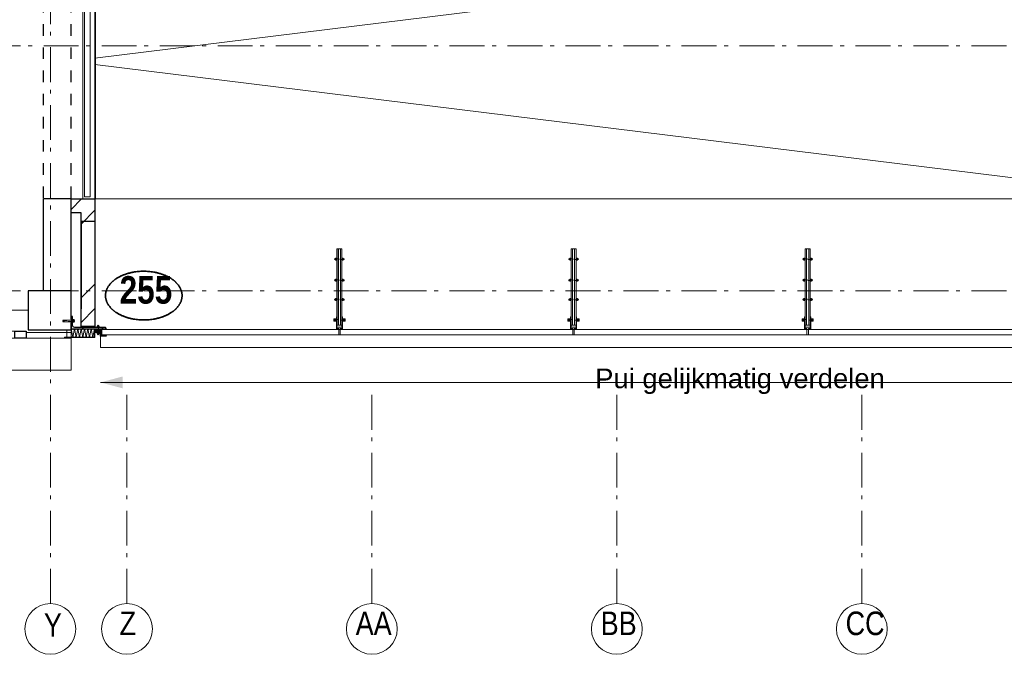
# Model space of a CAD drawing. Header units: millimetres. Extents: x 274611 to 571164, y 158736 to 298905.
# Tile 97 of 172: x 529304 to 536378, y 194688 to 199251. Entities that reach past the tile are written whole.
import ezdxf
from ezdxf.enums import TextEntityAlignment as Align

# ---------------------------------------------------------------- set-up
doc = ezdxf.new("R2010")
doc.units = ezdxf.units.MM
doc.header["$LTSCALE"] = 400
for name, pattern in [('STYLE_01', [0.416641, 0.208282, -0.208359]), ('STYLE_02', [0.694427, 0.486069, -0.208359]), ('STYLE_06', [1.041641, 0.625, -0.208282, 0.069427, -0.138931]), ('STYLE_21', [0.138889, 0.069444, -0.069444])]:
    doc.linetypes.add(name, pattern=pattern)
for name, color, linetype, lineweight in [('Buitenkozijnen', 140, 'Continuous', 15), ('Detailaanduiding', 5, 'Continuous', 70), ('leuning', 43, 'Continuous', 5), ('mat-baksteen', 5, 'Continuous', 25), ('mat-beton (ihwg)', 5, 'Continuous', 25), ('mat-glas-vert', 5, 'Continuous', 15), ('mat-naaldhout', 140, 'Continuous', 15), ('mat-staal', 5, 'Continuous', 25), ('mat-staal_zink', 140, 'Continuous', 15), ('None', 7, 'Continuous', 9), ('Sloopwerk', 92, 'Continuous', 25), ('Tekst', 140, 'Continuous', 15)]:
    doc.layers.add(name, color=color, linetype=linetype, lineweight=lineweight)
doc.styles.add('Arial', font='arial.ttf', dxfattribs={"height": 211.666667})
doc.styles.add('Arial Narrow', font='ARIALN.TTF', dxfattribs={"height": 222.25})
doc.styles.add('Arial Narrow (bold)', font='ARIALNB.TTF', dxfattribs={"height": 172.861111})
doc.styles.get("Standard").update_dxf_attribs({"font": 'arial.ttf'})

# ---------------------------------------------------------------- blocks, each defined once
blk = doc.blocks.new('*U368')
at = {"layer": 'None', "color": 43, "linetype": 'Continuous', "lineweight": 9}
for p, q in [((25680.9, 2244.8), (25935.9, 2244.8)), ((25935.9, 2244.8), (25935.9, 1044.8)), ((25935.9, 1044.8), (25680.9, 1044.8))]:
    blk.add_line(p, q, dxfattribs=at)
at = {"layer": 'None', "color": 43, "linetype": 'STYLE_01', "lineweight": 9}
blk.add_line((25680.9, 2244.8), (25680.9, 1044.8), dxfattribs=at)
blk = doc.blocks.new('*U369')
at = {"layer": 'None', "color": 43, "linetype": 'Continuous', "lineweight": 9}
for p, q in [((25910.9, 2244.8), (26165.9, 2244.8)), ((26165.9, 2244.8), (26165.9, 1044.8)), ((26165.9, 1044.8), (25910.9, 1044.8))]:
    blk.add_line(p, q, dxfattribs=at)
at = {"layer": 'None', "color": 43, "linetype": 'STYLE_01', "lineweight": 9}
blk.add_line((25910.9, 2244.8), (25910.9, 1044.8), dxfattribs=at)
blk = doc.blocks.new('*U370')
at = {"layer": 'None', "color": 43, "linetype": 'Continuous', "lineweight": 9}
for p, q in [((26140.9, 2244.8), (26395.9, 2244.8)), ((26395.9, 2244.8), (26395.9, 1044.8)), ((26395.9, 1044.8), (26140.9, 1044.8))]:
    blk.add_line(p, q, dxfattribs=at)
at = {"layer": 'None', "color": 43, "linetype": 'STYLE_01', "lineweight": 9}
blk.add_line((26140.9, 2244.8), (26140.9, 1044.8), dxfattribs=at)
blk = doc.blocks.new('*U371')
at = {"layer": 'None', "color": 43, "linetype": 'Continuous', "lineweight": 9}
for p, q in [((26370.9, 2244.8), (26625.9, 2244.8)), ((26625.9, 2244.8), (26625.9, 1044.8)), ((26625.9, 1044.8), (26370.9, 1044.8))]:
    blk.add_line(p, q, dxfattribs=at)
at = {"layer": 'None', "color": 43, "linetype": 'STYLE_01', "lineweight": 9}
blk.add_line((26370.9, 2244.8), (26370.9, 1044.8), dxfattribs=at)
blk = doc.blocks.new('*U372')
at = {"layer": 'None', "color": 43, "linetype": 'Continuous', "lineweight": 9}
for p, q in [((26600.9, 2244.8), (26855.9, 2244.8)), ((26855.9, 2244.8), (26855.9, 1044.8)), ((26855.9, 1044.8), (26600.9, 1044.8))]:
    blk.add_line(p, q, dxfattribs=at)
at = {"layer": 'None', "color": 43, "linetype": 'STYLE_01', "lineweight": 9}
blk.add_line((26600.9, 2244.8), (26600.9, 1044.8), dxfattribs=at)
blk = doc.blocks.new('*U373')
at = {"layer": 'None', "color": 8, "linetype": 'Continuous', "lineweight": 5}
for p, q in [((28385.9, 2244.8), (28640.9, 2244.8)), ((28640.9, 2244.8), (28640.9, 1044.8)), ((28640.9, 1044.8), (28385.9, 1044.8))]:
    blk.add_line(p, q, dxfattribs=at)
at = {"layer": 'None', "color": 8, "linetype": 'STYLE_01', "lineweight": 5}
blk.add_line((28385.9, 2244.8), (28385.9, 1044.8), dxfattribs=at)
blk = doc.blocks.new('*U374')
at = {"layer": 'None', "color": 8, "linetype": 'Continuous', "lineweight": 5}
for p, q in [((28615.9, 2244.8), (28870.9, 2244.8)), ((28870.9, 2244.8), (28870.9, 1044.8)), ((28870.9, 1044.8), (28615.9, 1044.8))]:
    blk.add_line(p, q, dxfattribs=at)
at = {"layer": 'None', "color": 8, "linetype": 'STYLE_01', "lineweight": 5}
blk.add_line((28615.9, 2244.8), (28615.9, 1044.8), dxfattribs=at)
blk = doc.blocks.new('*U375')
at = {"layer": 'None', "color": 8, "linetype": 'Continuous', "lineweight": 5}
for p, q in [((28845.9, 2244.8), (29100.9, 2244.8)), ((29100.9, 2244.8), (29100.9, 1044.8)), ((29100.9, 1044.8), (28845.9, 1044.8))]:
    blk.add_line(p, q, dxfattribs=at)
at = {"layer": 'None', "color": 8, "linetype": 'STYLE_01', "lineweight": 5}
blk.add_line((28845.9, 2244.8), (28845.9, 1044.8), dxfattribs=at)
blk = doc.blocks.new('*U376')
at = {"layer": 'None', "color": 8, "linetype": 'Continuous', "lineweight": 5}
for p, q in [((29075.9, 2244.8), (29330.9, 2244.8)), ((29330.9, 2244.8), (29330.9, 1044.8)), ((29330.9, 1044.8), (29075.9, 1044.8))]:
    blk.add_line(p, q, dxfattribs=at)
at = {"layer": 'None', "color": 8, "linetype": 'STYLE_01', "lineweight": 5}
blk.add_line((29075.9, 2244.8), (29075.9, 1044.8), dxfattribs=at)
blk = doc.blocks.new('*U377')
at = {"layer": 'None', "color": 8, "linetype": 'Continuous', "lineweight": 5}
for p, q in [((29305.9, 2244.8), (29560.9, 2244.8)), ((29560.9, 2244.8), (29560.9, 1044.8)), ((29560.9, 1044.8), (29305.9, 1044.8))]:
    blk.add_line(p, q, dxfattribs=at)
at = {"layer": 'None', "color": 8, "linetype": 'STYLE_01', "lineweight": 5}
blk.add_line((29305.9, 2244.8), (29305.9, 1044.8), dxfattribs=at)
blk = doc.blocks.new('*U378')
at = {"layer": 'None', "color": 8, "linetype": 'Continuous', "lineweight": 5}
for p, q in [((29535.9, 2244.8), (29790.9, 2244.8)), ((29790.9, 2244.8), (29790.9, 1044.8)), ((29790.9, 1044.8), (29535.9, 1044.8))]:
    blk.add_line(p, q, dxfattribs=at)
at = {"layer": 'None', "color": 8, "linetype": 'STYLE_01', "lineweight": 5}
blk.add_line((29535.9, 2244.8), (29535.9, 1044.8), dxfattribs=at)
blk = doc.blocks.new('*U379')
at = {"layer": 'None', "color": 8, "linetype": 'Continuous', "lineweight": 5}
for p, q in [((29765.9, 2244.8), (30020.9, 2244.8)), ((30020.9, 2244.8), (30020.9, 1044.8)), ((30020.9, 1044.8), (29765.9, 1044.8))]:
    blk.add_line(p, q, dxfattribs=at)
at = {"layer": 'None', "color": 8, "linetype": 'STYLE_01', "lineweight": 5}
blk.add_line((29765.9, 2244.8), (29765.9, 1044.8), dxfattribs=at)
blk = doc.blocks.new('*U380')
at = {"layer": 'None', "color": 8, "linetype": 'Continuous', "lineweight": 5}
for p, q in [((29995.9, 2244.8), (30250.9, 2244.8)), ((30250.9, 2244.8), (30250.9, 1044.8)), ((30250.9, 1044.8), (29995.9, 1044.8))]:
    blk.add_line(p, q, dxfattribs=at)
at = {"layer": 'None', "color": 8, "linetype": 'STYLE_01', "lineweight": 5}
blk.add_line((29995.9, 2244.8), (29995.9, 1044.8), dxfattribs=at)
blk = doc.blocks.new('*U381')
at = {"layer": 'None', "color": 8, "linetype": 'Continuous', "lineweight": 5}
for p, q in [((30225.9, 2244.8), (30480.9, 2244.8)), ((30480.9, 2244.8), (30480.9, 1044.8)), ((30480.9, 1044.8), (30225.9, 1044.8))]:
    blk.add_line(p, q, dxfattribs=at)
at = {"layer": 'None', "color": 8, "linetype": 'STYLE_01', "lineweight": 5}
blk.add_line((30225.9, 2244.8), (30225.9, 1044.8), dxfattribs=at)
blk = doc.blocks.new('*U382')
at = {"layer": 'None', "color": 8, "linetype": 'Continuous', "lineweight": 5}
for p, q in [((30455.9, 2244.8), (30710.9, 2244.8)), ((30710.9, 2244.8), (30710.9, 1044.8)), ((30710.9, 1044.8), (30455.9, 1044.8))]:
    blk.add_line(p, q, dxfattribs=at)
at = {"layer": 'None', "color": 8, "linetype": 'STYLE_01', "lineweight": 5}
blk.add_line((30455.9, 2244.8), (30455.9, 1044.8), dxfattribs=at)
blk = doc.blocks.new('*U383')
at = {"layer": 'None', "color": 8, "linetype": 'Continuous', "lineweight": 5}
for p, q in [((30685.9, 2244.8), (30940.9, 2244.8)), ((30940.9, 2244.8), (30940.9, 1044.8)), ((30940.9, 1044.8), (30685.9, 1044.8))]:
    blk.add_line(p, q, dxfattribs=at)
at = {"layer": 'None', "color": 8, "linetype": 'STYLE_01', "lineweight": 5}
blk.add_line((30685.9, 2244.8), (30685.9, 1044.8), dxfattribs=at)
blk = doc.blocks.new('*U384')
at = {"layer": 'None', "color": 8, "linetype": 'Continuous', "lineweight": 5}
for p, q in [((30915.9, 2244.8), (31170.9, 2244.8)), ((31170.9, 2244.8), (31170.9, 1044.8)), ((31170.9, 1044.8), (30915.9, 1044.8))]:
    blk.add_line(p, q, dxfattribs=at)
at = {"layer": 'None', "color": 8, "linetype": 'STYLE_01', "lineweight": 5}
blk.add_line((30915.9, 2244.8), (30915.9, 1044.8), dxfattribs=at)
blk = doc.blocks.new('*U385')
at = {"layer": 'None', "color": 8, "linetype": 'Continuous', "lineweight": 5}
for p, q in [((31145.9, 2244.8), (31400.9, 2244.8)), ((31400.9, 2244.8), (31400.9, 1044.8)), ((31400.9, 1044.8), (31145.9, 1044.8))]:
    blk.add_line(p, q, dxfattribs=at)
at = {"layer": 'None', "color": 8, "linetype": 'STYLE_01', "lineweight": 5}
blk.add_line((31145.9, 2244.8), (31145.9, 1044.8), dxfattribs=at)
blk = doc.blocks.new('*U386')
at = {"layer": 'None', "color": 8, "linetype": 'Continuous', "lineweight": 5}
for p, q in [((31375.9, 2244.8), (31630.9, 2244.8)), ((31630.9, 2244.8), (31630.9, 1044.8)), ((31630.9, 1044.8), (31375.9, 1044.8))]:
    blk.add_line(p, q, dxfattribs=at)
at = {"layer": 'None', "color": 8, "linetype": 'STYLE_01', "lineweight": 5}
blk.add_line((31375.9, 2244.8), (31375.9, 1044.8), dxfattribs=at)
blk = doc.blocks.new('*U387')
at = {"layer": 'None', "color": 8, "linetype": 'Continuous', "lineweight": 5}
for p, q in [((31605.9, 2244.8), (31860.9, 2244.8)), ((31860.9, 2244.8), (31860.9, 1044.8)), ((31860.9, 1044.8), (31605.9, 1044.8))]:
    blk.add_line(p, q, dxfattribs=at)
at = {"layer": 'None', "color": 8, "linetype": 'STYLE_01', "lineweight": 5}
blk.add_line((31605.9, 2244.8), (31605.9, 1044.8), dxfattribs=at)
blk = doc.blocks.new('*X388')
at = {"layer": 'None', "lineweight": 9}
blk.add_line((29075.7, 615), (29175.7, 715), dxfattribs=at)
blk = doc.blocks.new('*U389')
at = {"layer": 'leuning', "color": 140, "lineweight": 15}
for p, q in [((25185.9, 2675), (25185.9, 2258.3)), ((25185.9, 2675), (25225.9, 2675)), ((25225.9, 2675), (25225.9, 2298.3)), ((31860.9, 2298.3), (25225.9, 2298.3)), ((31860.9, 2298.3), (31860.9, 2258.3)), ((31860.9, 2258.3), (25185.9, 2258.3)), ((25185.9, 1031.3), (25185.9, 615)), ((25185.9, 1031.3), (31860.9, 1031.3)), ((25225.9, 991.3), (25225.9, 615)), ((25225.9, 991.3), (31860.9, 991.3)), ((31860.9, 991.3), (31860.9, 1031.3)), ((25185.9, 615), (25225.9, 615))]:
    blk.add_line(p, q, dxfattribs=at)
at = {"layer": 'mat-baksteen', "lineweight": 25}
for p, q in [((29021.1, 715), (29021.1, 615)), ((29291.1, 715), (29021.1, 715)), ((29191.1, 615), (29021.1, 615))]:
    blk.add_line(p, q, dxfattribs=at)
at = {"layer": 'None', "color": 8, "linetype": 'STYLE_01', "lineweight": 5}
for p, q in [((25090.9, 2700), (25090.9, 590)), ((25767.4, 2249.8), (25767.4, 1039.8)), ((25847.4, 2249.8), (25847.4, 1039.8)), ((26457.4, 2249.8), (26457.4, 1039.8)), ((26537.4, 2249.8), (26537.4, 1039.8)), ((28473.4, 2249.8), (28473.4, 1039.8)), ((28553.4, 2249.8), (28553.4, 1039.8)), ((29162.4, 2249.8), (29162.4, 1039.8)), ((29242.4, 2249.8), (29242.4, 1039.8)), ((30082.4, 2249.8), (30082.4, 1039.8)), ((30162.4, 2249.8), (30162.4, 1039.8)), ((30773.4, 2249.8), (30773.4, 1039.8)), ((30853.4, 2249.8), (30853.4, 1039.8))]:
    blk.add_line(p, q, dxfattribs=at)
at = {"layer": 'None', "color": 43, "lineweight": 9}
for p, q in [((25172.9, 2700), (25172.9, 590)), ((25265.9, 2700), (25265.9, 590)), ((25184.9, 2296.8), (31860.9, 2296.8)), ((25184.9, 2286.8), (25184.9, 2296.8)), ((25184.9, 2286.8), (31860.9, 2286.8)), ((25184.9, 2269.8), (31860.9, 2269.8)), ((25184.9, 2249.8), (25184.9, 2269.8)), ((31860.9, 2286.8), (31860.9, 2296.8)), ((31860.9, 2249.8), (31860.9, 2269.8)), ((25184.9, 2249.8), (31860.9, 2249.8)), ((25184.9, 1039.8), (25184.9, 1019.8)), ((31860.9, 1039.8), (25184.9, 1039.8)), ((31860.9, 1019.8), (25184.9, 1019.8)), ((25184.9, 1002.8), (25184.9, 992.8)), ((31860.9, 1002.8), (25184.9, 1002.8)), ((31860.9, 992.8), (25184.9, 992.8)), ((31860.9, 1039.8), (31860.9, 1019.8)), ((31860.9, 1002.8), (31860.9, 992.8))]:
    blk.add_line(p, q, dxfattribs=at)
at = {"layer": 'None', "color": 8, "linetype": 'Continuous', "lineweight": 5}
for p, q in [((29291.1, 2700), (29291.1, 2298.3)), ((26855.9, 1644.8), (25705.9, 1644.8)), ((31860.9, 1644.8), (28410.9, 1644.8)), ((29291.1, 991.3), (29291.1, 715))]:
    blk.add_line(p, q, dxfattribs=at)
at = {"layer": 'None', "lineweight": 9}
for p, q in [((27085.9, 2298.3), (27085.9, 2258.3)), ((27085.9, 1031.3), (27085.9, 991.3))]:
    blk.add_line(p, q, dxfattribs=at)
at = {"layer": 'None', "linetype": 'STYLE_06', "lineweight": 9}
for p, q in [((26498.4, 2244.8), (25807.4, 1041.8)), ((26498.4, 1041.8), (25807.4, 2244.8)), ((29202.4, 2244.8), (30122.4, 1044.8)), ((29202.4, 1044.8), (30122.4, 2244.8))]:
    blk.add_line(p, q, dxfattribs=at)
at = {"layer": 'None', "color": 43, "linetype": 'STYLE_01', "lineweight": 9}
for p, q in [((26830.9, 2244.8), (26830.9, 1044.8)), ((23301.1, 390), (21471.1, 390))]:
    blk.add_line(p, q, dxfattribs=at)
at = {"layer": 'None', "color": 43, "linetype": 'Continuous', "lineweight": 9}
for p, q in [((28410.9, 2244.8), (26830.9, 1044.8)), ((26830.9, 2244.8), (28410.9, 1044.8)), ((21471.1, 308), (23301.1, 308)), ((21471.1, 215), (23301.1, 215)), ((21383.1, -120), (21383.1, -4080)), ((21476.1, -120), (21476.1, -4080))]:
    blk.add_line(p, q, dxfattribs=at)
at = {"layer": 'None', "color": 140, "linetype": 'Continuous', "lineweight": 15}
for p, q in [((21486.7, 295), (23286.7, 295)), ((21486.7, 255), (21486.7, 295)), ((23286.7, 255), (23286.7, 295)), ((21486.7, 255), (23286.7, 255)), ((21436.1, -135.7), (21396.1, -135.7)), ((21396.1, -4065.7), (21396.1, -135.7)), ((21436.1, -4065.7), (21436.1, -135.7)), ((21436.1, -4065.7), (21396.1, -4065.7))]:
    blk.add_line(p, q, dxfattribs=at)
at = {"layer": 'None', "color": 92, "linetype": 'STYLE_01', "lineweight": 25}
for p, q in [((21101.1, -4240), (21101.1, -110)), ((21301.1, -4240), (21301.1, -110))]:
    blk.add_line(p, q, dxfattribs=at)
at = {"layer": 'None', "color": 43, "linetype": 'Continuous', "lineweight": 9}
for points in [[(25184.9, 2244.8), (25439.9, 2244.8), (25439.9, 1044.8), (25184.9, 1044.8)], [(25450.9, 2244.8), (25705.9, 2244.8), (25705.9, 1044.8), (25450.9, 1044.8)], [(26855.9, 2244.8), (28145.9, 2244.8), (28145.9, 1044.8), (26855.9, 1044.8)], [(26860.9, 2239.8), (28140.9, 2239.8), (28140.9, 1049.8), (26860.9, 1049.8)], [(28155.9, 2244.8), (28410.9, 2244.8), (28410.9, 1044.8), (28155.9, 1044.8)]]:
    blk.add_lwpolyline(points, close=True, dxfattribs=at)
at = {"layer": 'None', "color": 8, "lineweight": 5}
for points in [[(25705.9, 1644.8), (25864.7, 1687.4), (25864.7, 1602.3)], [(28410.9, 1644.8), (28569.7, 1687.4), (28569.7, 1602.3)]]:
    blk.add_solid(points, dxfattribs=at)
at = {"layer": 'mat-baksteen'}
blk.add_blockref('*X388', (0, 0), dxfattribs=at)
at = {"layer": 'None', "color": 7}
for name in ['*U368', '*U369', '*U370', '*U371', '*U372', '*U373', '*U374', '*U375', '*U376', '*U377', '*U378', '*U379', '*U380', '*U381', '*U382', '*U383', '*U384', '*U385', '*U386', '*U387']:
    blk.add_blockref(name, (0, 0), dxfattribs=at)
blk = doc.blocks.new('*U474')
at = {"layer": 'None', "color": 8, "linetype": 'Continuous', "lineweight": 5}
for points in [[(23301.1, 220), (25297.7, 220), (25297.7, -2140), (23301.1, -2140)], [(27294.4, 220), (29291.1, 220), (29291.1, -2140), (27294.4, -2140)], [(29291.1, -4080), (29291.1, -2100), (21471.1, -2100), (21471.1, -4080)]]:
    blk.add_lwpolyline(points, close=True, dxfattribs=at)
blk.add_lwpolyline([(29291.1, -2100), (21471.1, -3067.7), (21471.1, -3112.3), (29291.1, -4080)], dxfattribs=at)
blk = doc.blocks.new('Gevelpui best 1410 (2D)')
at = {"layer": 'Buitenkozijnen', "lineweight": 15}
for p, q in [((-260, 0), (-260, -1410)), ((-260, 0), (-210, 0)), ((-210, 0), (-210, -1410)), ((-260, -1410), (-210, -1410))]:
    blk.add_line(p, q, dxfattribs=at)
at = {"layer": 'Buitenkozijnen', "color": 92, "lineweight": 25}
for points in [[(-260, 0), (-210, 0), (-210, -80), (-260, -80)], [(-260, -1330), (-210, -1330), (-210, -1410), (-260, -1410)]]:
    blk.add_lwpolyline(points, close=True, dxfattribs=at)
at = {"layer": 'None', "color": 43, "linetype": 'Continuous', "lineweight": 9}
blk.add_line((-410, 15), (-410, -1425), dxfattribs=at)
blk = doc.blocks.new('*X1227')
at = {"layer": 'None', "lineweight": 9}
for p, q in [((21371.1, -4261.2), (21392.2, -4240)), ((21371.1, -4791.9), (21471.1, -4691.9)), ((21469.3, -4870), (21471.1, -4868.3))]:
    blk.add_line(p, q, dxfattribs=at)
blk = doc.blocks.new('*X1446')
at = {"layer": 'None', "lineweight": 9}
for p, q in [((21301.1, -4154.8), (21375.8, -4080)), ((21371.1, -4261.2), (21471.1, -4161.2)), ((21371.1, -4791.9), (21471.1, -4691.9)), ((21371.1, -4968.3), (21471.1, -4868.3))]:
    blk.add_line(p, q, dxfattribs=at)
blk = doc.blocks.new('*U1447')
at = {"layer": 'None', "color": 8, "lineweight": 5}
for p, q in [((21475.1, -5014), (21515.1, -5036.5)), ((21515.1, -5014), (21475.1, -5036.5))]:
    blk.add_line(p, q, dxfattribs=at)
blk.add_lwpolyline([(21475.1, -5014), (21515.1, -5014), (21515.1, -5036.5), (21475.1, -5036.5)], close=True, dxfattribs=at)
blk = doc.blocks.new('*X1448')
at = {"layer": 'None', "lineweight": 25}
for p, q in [((-15.6, 125.8), (-5.6, 135.8)), ((46.9, -94.5), (56.9, -84.5))]:
    blk.add_line(p, q, dxfattribs=at)
at = {"layer": 'None', "lineweight": 9}
blk.add_line((-15.6, -15.6), (-5.6, -5.6), dxfattribs=at)
blk = doc.blocks.new('*U1449')
at = {"layer": 'None', "color": 92, "linetype": 'Continuous', "lineweight": 25, "flags": 128}
blk.add_lwpolyline([(-15.6, -94.5), (-15.6, 155.5), (-13.1, 155.5, -0.414214), (-5.6, 148), (-5.6, -69.5, 0.414214), (9.4, -84.5), (66.9, -84.5, -0.414214), (74.4, -92), (74.4, -94.5)], format="xyb", close=True, dxfattribs=at)
at = {"layer": 'None', "color": 92}
blk.add_blockref('*X1448', (0, 0), dxfattribs=at)
blk = doc.blocks.new('*X1450')
at = {"layer": 'None', "lineweight": 9}
blk.add_line((21520.8, -5066.5), (21525.3, -5062), dxfattribs=at)
blk = doc.blocks.new('ba-bout glaszwaard')
at = {"layer": 'None', "color": 8, "lineweight": 5}
for p, q in [((-11.5, 5), (-9.5, 5)), ((47.5, 5), (45.5, 5)), ((-11.5, -5), (-9.5, -5)), ((47.5, -5), (45.5, -5))]:
    blk.add_line(p, q, dxfattribs=at)
at = {"layer": 'None', "color": 8, "linetype": 'Continuous', "lineweight": 5}
for p, q in [((-2.5, 3), (-8.5, 3)), ((38.5, 3), (44.5, 3)), ((-2.5, -3), (-8.5, -3)), ((38.5, -3), (44.5, -3))]:
    blk.add_line(p, q, dxfattribs=at)
at = {"layer": 'None', "color": 8, "linetype": 'STYLE_21', "lineweight": 5}
blk.add_lwpolyline([(-11.5, 2.5), (47.5, 2.5), (47.5, -2.5), (-11.5, -2.5)], close=True, dxfattribs=at)
at = {"layer": 'None', "color": 8, "linetype": 'Continuous', "lineweight": 5, "flags": 128}
for points in [[(-1.5, 6, 0.414214), (-2.5, 7), (-8.5, 7, 0.414214), (-9.5, 6), (-9.5, -6, 0.414214), (-8.5, -7), (-2.5, -7, 0.414214), (-1.5, -6)], [(37.5, 6, -0.414214), (38.5, 7), (44.5, 7, -0.414214), (45.5, 6), (45.5, -6, -0.414214), (44.5, -7), (38.5, -7, -0.414214), (37.5, -6)]]:
    blk.add_lwpolyline(points, format="xyb", close=True, dxfattribs=at)
at = {"layer": 'None', "color": 8, "linetype": 'Continuous', "lineweight": 5}
for points in [[(-1.5, 9), (-0.5, 9), (-0.5, -9), (-1.5, -9)], [(36.5, 9), (37.5, 9), (37.5, -9), (36.5, -9)]]:
    blk.add_lwpolyline(points, close=True, dxfattribs=at)
at = {"layer": 'None', "color": 8, "lineweight": 5}
for centre, start, end in [((-11.5, 0), 90, 270), ((47.5, 0), 270, 90)]:
    blk.add_arc(centre, 5, start, end, dxfattribs=at)
at = {"layer": 'None', "color": 8, "linetype": 'Continuous', "lineweight": 5}
for centre, start, end in [((-8.5, 4), 180, 270), ((-8.5, 2), 90, 180), ((-2.5, 4), 270, 0), ((-2.5, 2), 0, 90), ((38.5, 4), 180, 270), ((38.5, 2), 90, 180), ((44.5, 4), 270, 0), ((44.5, 2), 0, 90), ((-8.5, -2), 180, 270), ((-8.5, -4), 90, 180), ((-2.5, -4), 0, 90), ((38.5, -4), 90, 180), ((44.5, -2), 270, 0), ((44.5, -4), 0, 90)]:
    blk.add_arc(centre, 1, start, end, dxfattribs=at)
blk = doc.blocks.new('*U1451')
at = {"layer": 'None', "color": 8, "linetype": 'Continuous', "lineweight": 5, "flags": 128}
blk.add_lwpolyline([(0, 0, 0.473285), (9.6, 11.8), (2.4, 48.2, -0.473285), (12, 60, -0.473285), (21.6, 48.2), (14.4, 11.8, 0.473285), (24, 0, 0.473285), (33.6, 11.8), (26.4, 48.2, -0.473285), (36, 60, -0.473285), (45.6, 48.2), (38.4, 11.8, 0.473285), (48, 0, 0.473285), (57.6, 11.8), (50.4, 48.2, -0.473285), (60, 60, -0.473285), (69.6, 48.2), (62.4, 11.8, 0.473285), (72, 0, 0.473285), (81.6, 11.8), (74.4, 48.2, -0.473285), (84, 60, -0.473285), (93.6, 48.2), (86.4, 11.8, 0.473285), (96, 0, 0.473285), (105.6, 11.8), (98.4, 48.2, -0.473285), (108, 60, -0.473285), (117.6, 48.2), (110.4, 11.8, 0.473285), (120, 0, 0.473285), (129.6, 11.8), (122.4, 48.2, -0.473285), (132, 60, -0.473285), (141.6, 48.2), (134.4, 11.8, 0.473285), (144, 0, 0.473285), (153.6, 11.8), (146.4, 48.2, -0.473285), (156, 60, -0.473285), (165.6, 48.2), (158.4, 11.8, 0.473285), (168, 0, 0.473285)], format="xyb", dxfattribs=at)
blk = doc.blocks.new('*U1452')
at = {"layer": 'None', "color": 8, "linetype": 'Continuous', "lineweight": 5, "flags": 128}
blk.add_lwpolyline([(0, 0, 0.464172), (2.8, 3.3), (0.6, 16.7, -0.464172), (3.4, 20, -0.464172), (6.2, 16.7), (3.9, 3.3, 0.464172), (6.8, 0, 0.464172), (9.6, 3.3), (7.3, 16.7, -0.464172), (10.1, 20, -0.464172), (13, 16.7), (10.7, 3.3, 0.464172), (13.5, 0, 0.464172), (16.3, 3.3), (14.1, 16.7, -0.464172), (16.9, 20, -0.464172), (19.7, 16.7), (17.5, 3.3, 0.464172), (20.3, 0, 0.464172), (23.1, 3.3), (20.9, 16.7, -0.464172), (23.7, 20, -0.464172), (26.5, 16.7), (24.2, 3.3, 0.464172), (27.1, 0, 0.464172), (29.9, 3.3), (27.6, 16.7, -0.464172), (30.4, 20, -0.464172), (33.3, 16.7), (31, 3.3, 0.464172), (33.8, 0, 0.464172), (36.6, 3.3), (34.4, 16.7, -0.464172), (37.2, 20, -0.464172), (40, 16.7), (37.8, 3.3, 0.464172), (40.6, 0, 0.464172), (43.4, 3.3), (41.1, 16.7, -0.464172), (44, 20, -0.464172), (46.8, 16.7), (44.5, 3.3, 0.464172), (47.3, 0, 0.464172)], format="xyb", dxfattribs=at)
blk = doc.blocks.new('*U1453')
at = {"layer": 'None', "color": 8, "linetype": 'Continuous', "lineweight": 5}
for p, q in [((21312.6, -4951.9), (21321.6, -4951.9)), ((21312.6, -4961.7), (21321.6, -4961.7))]:
    blk.add_line(p, q, dxfattribs=at)
at = {"layer": 'None', "color": 8, "linetype": 'Continuous', "lineweight": 5, "flags": 128}
blk.add_lwpolyline([(21312.6, -4964.7, 0.414214), (21314.1, -4966.2), (21320.1, -4966.2, 0.414214), (21321.6, -4964.7), (21321.6, -4948.9, 0.414214), (21320.1, -4947.4), (21314.1, -4947.4, 0.414214), (21312.6, -4948.9)], format="xyb", close=True, dxfattribs=at)
at = {"layer": 'None', "color": 8, "linetype": 'Continuous', "lineweight": 5}
for centre, start, end in [((21314.1, -4950.4), 180, 270), ((21314.1, -4953.4), 90, 180), ((21320.1, -4950.4), 270, 0), ((21320.1, -4953.4), 0, 90), ((21314.1, -4960.2), 180, 270), ((21314.1, -4963.2), 90, 180), ((21320.1, -4960.2), 270, 0), ((21320.1, -4963.2), 0, 90)]:
    blk.add_arc(centre, 1.5, start, end, dxfattribs=at)
blk = doc.blocks.new('*U1454')
at = {"layer": 'None', "color": 8, "linetype": 'Continuous', "lineweight": 5}
for points in [[(21311.1, -4945.6), (21312.6, -4945.6), (21312.6, -4968.1), (21311.1, -4968.1)], [(21321.6, -4953.1), (21325.3, -4953.1), (21325.3, -4960.6), (21321.6, -4960.6)]]:
    blk.add_lwpolyline(points, close=True, dxfattribs=at)
at = {"layer": 'None', "color": 8, "linetype": 'STYLE_21', "lineweight": 5, "flags": 128}
for points in [[(21321.6, -4953.1), (21307.3, -4953.1)], [(21307.3, -4960.6), (21321.6, -4960.6), (21321.6, -4953.1)]]:
    blk.add_lwpolyline(points, dxfattribs=at)
at = {"layer": 'None', "color": 7}
blk.add_blockref('*U1453', (0, 0), dxfattribs=at)
blk = doc.blocks.new('*U1455')
at = {"layer": 'None', "color": 8, "linetype": 'STYLE_02', "lineweight": 5}
for p, q in [((21240.7, -4951.1), (21290.7, -4951.1)), ((21240.7, -4962.6), (21290.7, -4962.6))]:
    blk.add_line(p, q, dxfattribs=at)
at = {"layer": 'None', "color": 8, "linetype": 'STYLE_21', "lineweight": 5, "flags": 128}
for points in [[(21240.7, -4953.1), (21307.3, -4953.1)], [(21307.3, -4960.6), (21240.7, -4960.6), (21240.7, -4953.1)]]:
    blk.add_lwpolyline(points, dxfattribs=at)
at = {"layer": 'None', "color": 7}
blk.add_blockref('*U1454', (0, 0), dxfattribs=at)
blk = doc.blocks.new('*U1456')
at = {"layer": 'mat-staal_zink', "lineweight": 15, "flags": 128}
blk.add_lwpolyline([(21515.1, -5036.5), (21473.1, -5036.5, 0.414214), (21471.1, -5038.5), (21471.1, -5072.3, -0.414214), (21467.1, -5076.3), (21253.1, -5076.3), (21253.1, -5074.3), (21467.1, -5074.3, 0.414214), (21469.1, -5072.3), (21469.1, -5038.5, -0.414214), (21473.1, -5034.5), (21515.1, -5034.5)], format="xyb", close=True, dxfattribs=at)
blk = doc.blocks.new('Detail')
at = {"layer": 'Detailaanduiding', "color": 1, "linetype": 'Continuous', "lineweight": 35}
blk.add_open_spline([(-134.1, 153.9), (-70.3, 177.4), (77, 177.4), (140.9, 153.9), (204.7, 130.5), (241.5, 89.9), (278.4, 49.3), (278.4, 2.4), (278.4, -44.5), (241.5, -85.1), (204.7, -125.7), (140.9, -149.2), (77, -172.6), (-70.3, -172.6), (-134.1, -149.2), (-198, -125.7), (-234.8, -85.1), (-271.6, -44.5), (-271.6, 2.4), (-271.6, 49.3), (-234.8, 89.9), (-198, 130.5), (-134.1, 153.9)], degree=2, knots=[0, 0, 0, 0.097932, 0.195864, 0.195864, 0.280023, 0.280023, 0.347931, 0.347931, 0.415846, 0.415846, 0.5, 0.5, 0.597932, 0.695864, 0.695864, 0.780023, 0.780023, 0.847931, 0.847931, 0.915846, 0.915846, 1, 1, 1], dxfattribs=at)
at = {"layer": 'Detailaanduiding', "style": 'Arial Narrow (bold)'}
blk.add_attdef('Detail', text='', height=197.6, dxfattribs=at).set_placement((-170.2, 142.2), align=Align.TOP_LEFT)
at = {"layer": 'None', "color": 0, "flags": 1}
blk.add_attdef('Fragment', (-271.6, -528.2), '', height=197.6, dxfattribs=at)
blk = doc.blocks.new('*U351')
at = {"layer": 'None', "color": 8, "lineweight": 5}
for p, q in [((-15.5, -507.1), (-13.5, -507.1)), ((-15.5, -517.1), (-13.5, -517.1)), ((51.5, -507.1), (49.5, -507.1)), ((51.5, -517.1), (49.5, -517.1))]:
    blk.add_line(p, q, dxfattribs=at)
at = {"layer": 'None', "color": 8, "linetype": 'Continuous', "lineweight": 5}
for p, q in [((-6.5, -509.1), (-12.5, -509.1)), ((-6.5, -515.1), (-12.5, -515.1)), ((42.5, -509.1), (48.5, -509.1)), ((42.5, -515.1), (48.5, -515.1))]:
    blk.add_line(p, q, dxfattribs=at)
for points in [[(-22, -503.1), (-4.5, -503.1), (-4.5, -521.1), (-22, -521.1)], [(-5.5, -503.1), (-4.5, -503.1), (-4.5, -521.1), (-5.5, -521.1)], [(40.5, -503.1), (58, -503.1), (58, -521.1), (40.5, -521.1)], [(40.5, -503.1), (41.5, -503.1), (41.5, -521.1), (40.5, -521.1)]]:
    blk.add_lwpolyline(points, close=True, dxfattribs=at)
at = {"layer": 'None', "color": 8, "linetype": 'STYLE_21', "lineweight": 5}
blk.add_lwpolyline([(-15.5, -509.6), (51.5, -509.6), (51.5, -514.6), (-15.5, -514.6)], close=True, dxfattribs=at)
at = {"layer": 'None', "color": 8, "linetype": 'Continuous', "lineweight": 5, "flags": 128}
for points in [[(-5.5, -506.1, 0.414214), (-6.5, -505.1), (-12.5, -505.1, 0.414214), (-13.5, -506.1), (-13.5, -518.1, 0.414214), (-12.5, -519.1), (-6.5, -519.1, 0.414214), (-5.5, -518.1)], [(41.5, -506.1, -0.414214), (42.5, -505.1), (48.5, -505.1, -0.414214), (49.5, -506.1), (49.5, -518.1, -0.414214), (48.5, -519.1), (42.5, -519.1, -0.414214), (41.5, -518.1)]]:
    blk.add_lwpolyline(points, format="xyb", close=True, dxfattribs=at)
at = {"layer": 'None', "color": 8, "lineweight": 5}
for centre, start, end in [((-15.5, -512.1), 90, 270), ((51.5, -512.1), 270, 90)]:
    blk.add_arc(centre, 5, start, end, dxfattribs=at)
at = {"layer": 'None', "color": 8, "linetype": 'Continuous', "lineweight": 5}
for centre, start, end in [((-12.5, -508.1), 180, 270), ((-12.5, -510.1), 90, 180), ((-12.5, -514.1), 180, 270), ((-12.5, -516.1), 90, 180), ((-6.5, -508.1), 270, 0), ((-6.5, -510.1), 0, 90), ((-6.5, -516.1), 0, 90), ((42.5, -508.1), 180, 270), ((42.5, -510.1), 90, 180), ((42.5, -516.1), 90, 180), ((48.5, -508.1), 270, 0), ((48.5, -510.1), 0, 90), ((48.5, -514.1), 270, 0), ((48.5, -516.1), 0, 90)]:
    blk.add_arc(centre, 1, start, end, dxfattribs=at)
blk = doc.blocks.new('*U352')
at = {"layer": 'mat-glas-vert', "lineweight": 15}
blk.add_lwpolyline([(10.5, 0), (25.5, 0), (25.5, -550), (10.5, -550)], close=True, dxfattribs=at)
at = {"layer": 'None', "color": 8, "lineweight": 5}
for points in [[(0, 0), (10, 0), (10, -550), (0, -550)], [(26, 0), (36, 0), (36, -550), (26, -550)], [(-4, -577), (13, -577), (13, -580), (-4, -580)], [(18, -619), (13, -620), (13, -580), (18, -581), (23, -580), (23, -620)], [(23, -577), (40, -577), (40, -580), (23, -580)]]:
    blk.add_lwpolyline(points, close=True, dxfattribs=at)
at = {"layer": 'None', "color": 43, "lineweight": 9}
for points in [[(13, -577), (-4, -577), (-4, -490), (-1, -490), (-1, -574), (13, -574)], [(23, -577), (40, -577), (40, -490), (37, -490), (37, -574), (23, -574)]]:
    blk.add_lwpolyline(points, close=True, dxfattribs=at)
at = {"layer": 'None', "color": 140, "lineweight": 15}
blk.add_lwpolyline([(0, -550), (36, -550), (36, -565), (0, -565)], close=True, dxfattribs=at)
at = {"layer": 'None', "color": 8}
for p in [(0, -75), (0, -226.9), (0, -365.6)]:
    blk.add_blockref('ba-bout glaszwaard', p, dxfattribs=at)
at = {"layer": 'None', "color": 7}
blk.add_blockref('*U351', (0, 0), dxfattribs=at)
blk = doc.blocks.new('glazen vin')
at = {"layer": 'None', "color": 7}
blk.add_blockref('*U352', (0, 0), dxfattribs=at)

msp = doc.modelspace()

# ---------------------------------------------------------------- linework, layer by layer
at = {"layer": 'Buitenkozijnen', "color": 140, "linetype": 'Continuous', "lineweight": 15}
for p, q in [((529894.18474, 197023.9962), (538349.18474, 197023.9962)), ((529894.18474, 196983.9962), (529894.18474, 197023.9962)), ((529894.18474, 196983.9962), (538349.18474, 196983.9962))]:
    msp.add_line(p, q, dxfattribs=at)
at = {"layer": 'Buitenkozijnen', "color": 43, "linetype": 'Continuous', "lineweight": 9, "flags": 128}
msp.add_lwpolyline([(529674.18474, 196961.916), (529674.18474, 196731.916), (507809.18474, 196731.916), (507809.18474, 196751.95664)], dxfattribs=at)
at = {"layer": 'Buitenkozijnen', "lineweight": 15}
msp.add_lwpolyline([(529674.18474, 197001.95664), (529674.18474, 196961.916), (529349.18474, 196961.916), (529349.18474, 197001.95664)], close=True, dxfattribs=at)
at = {"layer": 'mat-baksteen', "lineweight": 25}
msp.add_lwpolyline([(529744.18474, 197861.95664), (529674.18474, 197861.95664), (529674.18474, 197961.95664), (529844.18474, 197961.95664), (529844.18474, 197045.95664), (529744.18474, 197045.95664)], close=True, dxfattribs=at)
at = {"layer": 'mat-beton (ihwg)', "lineweight": 25}
for p, q in [((529674.18474, 197961.95664), (529474.18474, 197961.95664)), ((529474.18474, 197301.95664), (529474.18474, 197961.95664)), ((529674.18474, 197301.95664), (529674.18474, 197961.95664)), ((529674.18474, 197301.95664), (529474.18474, 197301.95664))]:
    msp.add_line(p, q, dxfattribs=at)
msp.add_lwpolyline([(529674.18474, 197021.95664), (529674.18474, 197301.95664), (529364.18474, 197301.95664), (529364.18474, 197021.95664)], close=True, dxfattribs=at)
at = {"layer": 'mat-naaldhout', "lineweight": 15}
msp.add_lwpolyline([(529641.25231, 197021.95664), (529674.18474, 197021.95664), (529674.18474, 196968.63787), (529641.25231, 196968.63787)], close=True, dxfattribs=at)
at = {"layer": 'mat-staal', "lineweight": 25, "flags": 128}
msp.add_lwpolyline([(529848.18474, 197005.4962), (529888.18474, 197005.4962), (529888.18474, 196984.4962, 0.4142135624), (529892.68474, 196979.9962), (529921.68474, 196979.9962), (529921.68474, 196979.9962, -0.4142135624), (529924.18474, 196977.4962), (529924.18474, 196975.4962), (529884.18474, 196975.4962), (529884.18474, 196996.4962, 0.4142135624), (529879.68474, 197000.9962), (529850.68474, 197000.9962), (529850.68474, 197000.9962, -0.4142135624), (529848.18474, 197003.4962)], format="xyb", close=True, dxfattribs=at)
at = {"layer": 'None', "color": 7, "linetype": 'STYLE_06', "lineweight": 9}
for p, q in [((529524.18474, 195052.91649), (529524.18474, 203651.95664)), ((538892.70484, 199061.95664), (528710.18474, 199061.95664)), ((538892.70484, 197301.95664), (528710.18474, 197301.95664)), ((530074.18474, 195052.91649), (530074.18474, 196552.91649)), ((531834.18474, 195052.91649), (531834.18474, 196552.91649)), ((533594.18474, 195052.91649), (533594.18474, 196552.91649)), ((535354.18474, 195052.91649), (535354.18474, 196552.91649))]:
    msp.add_line(p, q, dxfattribs=at)
at = {"layer": 'None', "color": 43, "linetype": 'Continuous', "lineweight": 9}
for p, q in [((529884.18474, 196975.4962), (529884.18474, 196893.38258)), ((538213.91275, 196893.38258), (529884.18474, 196893.38258)), ((529884.18474, 196642.82274), (538329.18474, 196642.82274))]:
    msp.add_line(p, q, dxfattribs=at)
at = {"layer": 'None', "lineweight": 9}
msp.add_lwpolyline([(529626.18474, 196965.63787), (529674.18474, 196965.63787), (529674.18474, 196961.95664), (529626.18474, 196961.95664)], close=True, dxfattribs=at)
at = {"layer": 'None', "color": 43, "linetype": 'Continuous', "lineweight": 9}
for centre in [(529524.18474, 194870.31007), (530074.18474, 194870.31007), (531834.18474, 194870.31007), (533594.18474, 194870.31007), (535354.18474, 194870.31007)]:
    msp.add_circle(centre, 182.60642, dxfattribs=at)
at = {"layer": 'None', "color": 43, "lineweight": 9}
msp.add_solid([(529884.18474, 196642.82274), (530042.93474, 196685.35967), (530042.93474, 196600.28581)], dxfattribs=at)
at = {"layer": 'Sloopwerk', "lineweight": 25}
for p, q in [((529744.18474, 197801.95664), (529744.18474, 197171.95664)), ((529744.18474, 197801.95664), (529844.18474, 197801.95664)), ((529844.18474, 197801.95664), (529844.18474, 197171.95664))]:
    msp.add_line(p, q, dxfattribs=at)

# ---------------------------------------------------------------- block references
at = {"layer": 'Buitenkozijnen', "color": 7, "rotation": 270}
msp.add_blockref('Gevelpui best 1410 (2D)', (529349.18474, 196751.95664), dxfattribs=at)
at = {"layer": 'Detailaanduiding', "color": 7}
msp.add_blockref('Detail', (530191.82866, 197264.5937), dxfattribs=at).add_auto_attribs({'Detail': '255'})
at = {"layer": 'mat-baksteen'}
msp.add_blockref('*X1446', (508373.12537, 202041.95664), dxfattribs=at)
at = {"layer": 'mat-staal', "xscale": -1, "rotation": 270}
msp.add_blockref('*U1449', (529768.68474, 197043.5962), dxfattribs=at)
at = {"layer": 'mat-staal'}
msp.add_blockref('*X1450', (508373.12537, 202041.95664), dxfattribs=at)
at = {"layer": 'None', "color": 7}
for name, p in [('*U389', (508373.12537, 202041.95664)), ('*U474', (508373.12537, 202041.95664)), ('glazen vin', (531582.98474, 197603.9962)), ('glazen vin', (533264.98474, 197603.9962)), ('glazen vin', (534946.98474, 197603.9962)), ('*U1455', (508373.12537, 202041.95664)), ('*U1447', (508373.12537, 202041.95664)), ('*U1456', (508373.12537, 202041.95664))]:
    msp.add_blockref(name, p, dxfattribs=at)
at = {"layer": 'None', "color": 8}
msp.add_blockref('*U1451', (529674.18474, 196967.9962), dxfattribs=at)
at = {"layer": 'None', "color": 8, "rotation": 180}
msp.add_blockref('*U1452', (529888.18474, 197027.9962), dxfattribs=at)
at = {"layer": 'None', "color": 7, "rotation": 90}
msp.add_blockref('ba-bout glaszwaard', (529867.43474, 197001.4962), dxfattribs=at)
at = {"layer": 'Sloopwerk'}
msp.add_blockref('*X1227', (508373.12537, 202041.95664), dxfattribs=at)

# ---------------------------------------------------------------- texts
at = {"layer": 'None', "color": 8, "attachment_point": 1, "style": 'Arial Narrow'}
for s, insert, char_height in [('Y', (529477.6085, 194983.06765), 169.33333), ('Z', (530021.26807, 194995.1934), 169.33333), ('AA', (531717.76807, 194995.1934), 169.333333), ('BB', (533477.76807, 194995.1934), 169.333333), ('CC', (535237.76807, 194995.1934), 169.333333)]:
    msp.add_mtext(s, dxfattribs=dict(at, insert=insert, char_height=char_height))
at = {"layer": 'Tekst', "color": 43, "insert": (533437.94863, 196742.48246), "char_height": 141.1111111, "attachment_point": 1, "style": 'Arial'}
msp.add_mtext('Pui gelijkmatig verdelen', dxfattribs=at)

doc.saveas('drawing.dxf')
